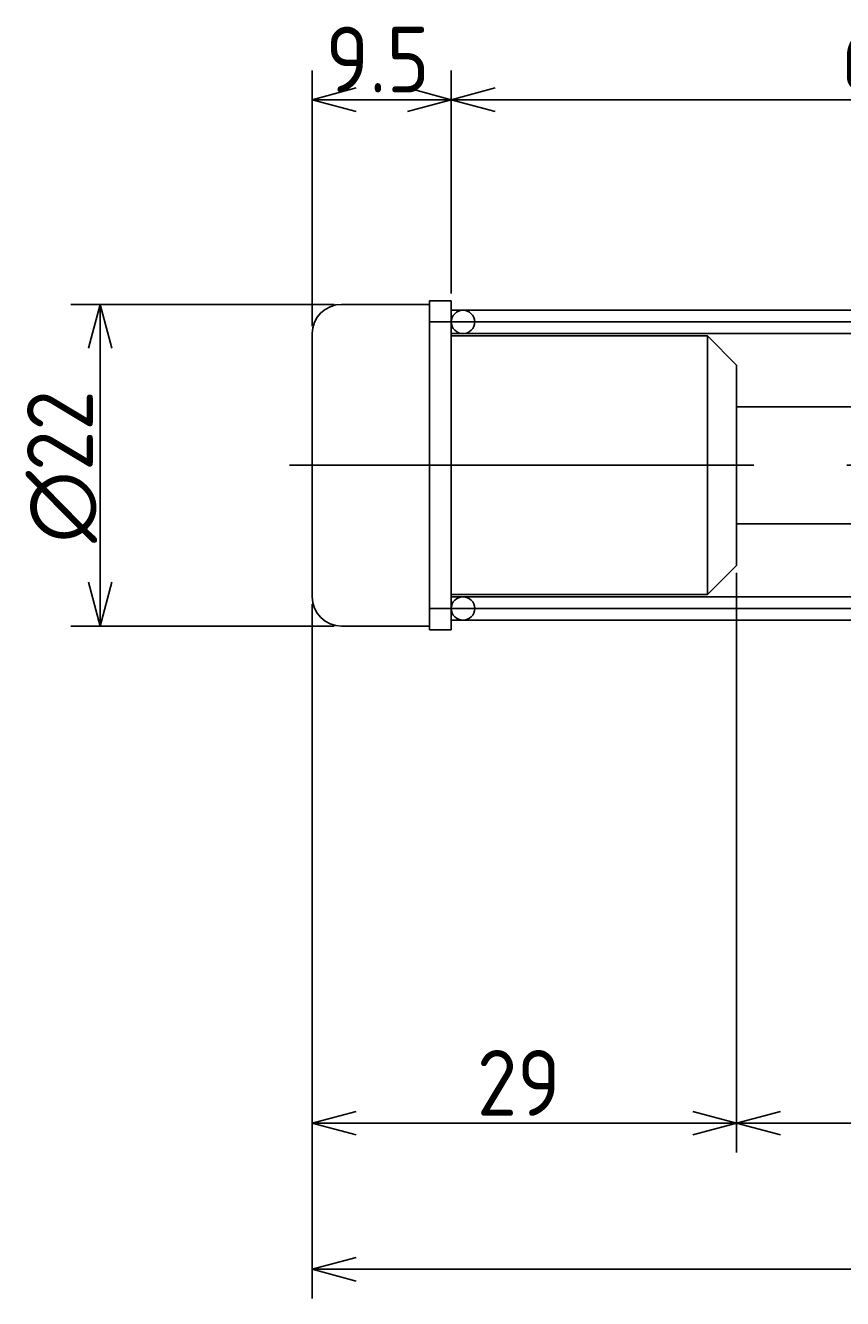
# Model space of a CAD drawing. Extents: x 40 to 383, y 128 to 215.
# Tile 2 of 7: x 160 to 216, y 128 to 215. Entities that reach past the tile are written whole.
import ezdxf

# ---------------------------------------------------------------- set-up
doc = ezdxf.new("R2010")
doc.units = 0
doc.linetypes.add('CENTER', pattern=[50.8, 31.75, -6.35, 6.35, -6.35])
doc.linetypes.add('PHANTOM', pattern=[63.5, 31.75, -6.35, 6.35, -6.35, 6.35, -6.35])
doc.layers.get('0').update_dxf_attribs({"linetype": 'CONTINUOUS'})
doc.layers.get('DEFPOINTS').update_dxf_attribs({"linetype": 'CONTINUOUS'})
for name, color, linetype in [('図形', 7, 'CONTINUOUS'), ('図枠', 7, 'CONTINUOUS'), ('寸法_文字', 3, 'CONTINUOUS')]:
    doc.layers.add(name, color=color, linetype=linetype)
doc.layers.get('0').off()
doc.styles.add('DIMENSION', font='isocp.shx', dxfattribs={"bigfont": 'bigfont.shx'})
doc.dimstyles.get("Standard").update_dxf_attribs({"dimtxt": 0.18, "dimasz": 0.18, "dimexe": 0.18, "dimexo": 0.0625, "dimgap": 0.09, "dimtad": 0, "dimtih": 1, "dimtoh": 1, "dimzin": 0, "dimcen": 0.09, "dimazin": 3, "dimtfac": 1, "dimtofl": 0, "dimtmove": 0, "dimatfit": 3})

# ---------------------------------------------------------------- blocks, each defined once
blk = doc.blocks.new('_OPEN30')
at = {"color": 0, "linetype": 'BYBLOCK'}
for p, q in [((-1, 0.268), (0, 0)), ((0, 0), (-1, -0.268)), ((0, 0), (-1, 0))]:
    blk.add_line(p, q, dxfattribs=at)
blk = doc.blocks.new('*U34')
at = {"layer": '寸法_文字', "color": 3, "style": 'DIMENSION'}
blk.add_text('∅22', height=4.5, rotation=90, dxfattribs=at).set_placement((164.5, 179.69))
blk = doc.blocks.new('*D4')
at = {"layer": 'DEFPOINTS', "color": 0}
for p in [(181.5, 196), (165, 174), (181.5, 174)]:
    blk.add_point(p, dxfattribs=at)
at = {"layer": '寸法_文字', "color": 3}
for p, q in [((181, 196), (163, 196)), ((165, 193), (165, 177)), ((181, 174), (163, 174))]:
    blk.add_line(p, q, dxfattribs=at)
at = {"layer": '図枠'}
blk.add_blockref('*U34', (0, 0), dxfattribs=at)
at = {"layer": '寸法_文字', "color": 3, "xscale": 3, "yscale": 3, "zscale": 3}
for p, rotation in [((165, 196), 90), ((165, 174), 270)]:
    blk.add_blockref('_OPEN30', p, dxfattribs=dict(at, rotation=rotation))
blk = doc.blocks.new('*U23')
at = {"layer": '寸法_文字', "color": 3, "style": 'DIMENSION'}
blk.add_text('40', height=4.5, dxfattribs=at).set_placement((225.123, 140.5))
blk = doc.blocks.new('*D8')
at = {"layer": 'DEFPOINTS', "color": 0}
for p in [(208.5, 178.15), (248.5, 177.65), (208.5, 140)]:
    blk.add_point(p, dxfattribs=at)
at = {"layer": '寸法_文字', "color": 3}
for p, q in [((208.5, 177.65), (208.5, 138)), ((248.5, 177.15), (248.5, 138)), ((245.5, 140), (211.5, 140))]:
    blk.add_line(p, q, dxfattribs=at)
at = {"layer": '図枠'}
blk.add_blockref('*U23', (0, 0), dxfattribs=at)
at = {"layer": '寸法_文字', "color": 3, "xscale": 3, "yscale": 3, "zscale": 3, "rotation": 180}
blk.add_blockref('_OPEN30', (208.5, 140), dxfattribs=at)
at = {"layer": '寸法_文字', "color": 3, "xscale": 3, "yscale": 3, "zscale": 3}
blk.add_blockref('_OPEN30', (248.5, 140), dxfattribs=at)
blk = doc.blocks.new('*U24')
at = {"layer": '寸法_文字', "color": 3, "style": 'DIMENSION'}
blk.add_text('29', height=4.5, dxfattribs=at).set_placement((190.746, 140.5))
blk = doc.blocks.new('*D9')
at = {"layer": 'DEFPOINTS', "color": 0}
for p in [(208.5, 178.15), (179.5, 176), (179.5, 140)]:
    blk.add_point(p, dxfattribs=at)
at = {"layer": '寸法_文字', "color": 3}
for p, q in [((208.5, 177.65), (208.5, 138)), ((179.5, 175.5), (179.5, 138)), ((205.5, 140), (182.5, 140))]:
    blk.add_line(p, q, dxfattribs=at)
at = {"layer": '図枠'}
blk.add_blockref('*U24', (0, 0), dxfattribs=at)
at = {"layer": '寸法_文字', "color": 3, "xscale": 3, "yscale": 3, "zscale": 3, "rotation": 180}
blk.add_blockref('_OPEN30', (179.5, 140), dxfattribs=at)
at = {"layer": '寸法_文字', "color": 3, "xscale": 3, "yscale": 3, "zscale": 3}
blk.add_blockref('_OPEN30', (208.5, 140), dxfattribs=at)
blk = doc.blocks.new('*U22')
at = {"layer": '寸法_文字', "color": 3, "style": 'DIMENSION'}
blk.add_text('(200.5)', height=4.5, dxfattribs=at).set_placement((270.975, 130.725))
blk = doc.blocks.new('*D10')
at = {"layer": 'DEFPOINTS', "color": 0}
for p in [(179.5, 176), (380, 173.5), (179.5, 130)]:
    blk.add_point(p, dxfattribs=at)
at = {"layer": '寸法_文字', "color": 3}
for p, q in [((179.5, 175.5), (179.5, 128)), ((380, 173), (380, 128)), ((377, 130), (182.5, 130))]:
    blk.add_line(p, q, dxfattribs=at)
at = {"layer": '図枠'}
blk.add_blockref('*U22', (0, 0), dxfattribs=at)
at = {"layer": '寸法_文字', "color": 3, "xscale": 3, "yscale": 3, "zscale": 3, "rotation": 180}
blk.add_blockref('_OPEN30', (179.5, 130), dxfattribs=at)
at = {"layer": '寸法_文字', "color": 3, "xscale": 3, "yscale": 3, "zscale": 3}
blk.add_blockref('_OPEN30', (380, 130), dxfattribs=at)
blk = doc.blocks.new('*U29')
at = {"layer": '寸法_文字', "color": 3, "style": 'DIMENSION'}
blk.add_text('9.5', height=4.5, dxfattribs=at).set_placement((180.409, 210.5))
blk = doc.blocks.new('*D11')
at = {"layer": 'DEFPOINTS', "color": 0}
for p in [(189, 210), (189, 196.25), (179.5, 194)]:
    blk.add_point(p, dxfattribs=at)
at = {"layer": '寸法_文字', "color": 3}
for p, q in [((179.5, 194.5), (179.5, 212)), ((189, 196.75), (189, 212)), ((182.5, 210), (186, 210))]:
    blk.add_line(p, q, dxfattribs=at)
at = {"layer": '図枠'}
blk.add_blockref('*U29', (0, 0), dxfattribs=at)
at = {"layer": '寸法_文字', "color": 3, "xscale": 3, "yscale": 3, "zscale": 3, "rotation": 180}
blk.add_blockref('_OPEN30', (179.5, 210), dxfattribs=at)
at = {"layer": '寸法_文字', "color": 3, "xscale": 3, "yscale": 3, "zscale": 3}
blk.add_blockref('_OPEN30', (189, 210), dxfattribs=at)
blk = doc.blocks.new('*U28')
at = {"layer": '寸法_文字', "color": 3, "style": 'DIMENSION'}
blk.add_text('64.5', height=4.5, dxfattribs=at).set_placement((215.666, 210.5))
blk = doc.blocks.new('*D12')
at = {"layer": 'DEFPOINTS', "color": 0}
for p in [(253.5, 210), (189, 196.25), (253.5, 196.25)]:
    blk.add_point(p, dxfattribs=at)
at = {"layer": '寸法_文字', "color": 3}
for p, q in [((189, 196.75), (189, 212)), ((253.5, 196.75), (253.5, 212)), ((192, 210), (250.5, 210))]:
    blk.add_line(p, q, dxfattribs=at)
at = {"layer": '図枠'}
blk.add_blockref('*U28', (0, 0), dxfattribs=at)
at = {"layer": '寸法_文字', "color": 3, "xscale": 3, "yscale": 3, "zscale": 3, "rotation": 180}
blk.add_blockref('_OPEN30', (189, 210), dxfattribs=at)
at = {"layer": '寸法_文字', "color": 3, "xscale": 3, "yscale": 3, "zscale": 3}
blk.add_blockref('_OPEN30', (253.5, 210), dxfattribs=at)

msp = doc.modelspace()

# ---------------------------------------------------------------- linework, layer by layer
at = {"layer": '図形'}
for p, q in [((181.5, 196), (187.5, 196)), ((187.5, 196.25), (187.5, 173.75)), ((187.5, 196.25), (189, 196.25)), ((189, 196.25), (189, 173.75)), ((179.5, 194), (179.5, 176)), ((189, 193.85), (206.5, 193.85)), ((206.5, 193.85), (206.5, 176.15)), ((208.5, 191.85), (206.5, 193.85)), ((208.5, 191.85), (208.5, 178.15)), ((248.5, 189), (208.5, 189)), ((248.5, 181), (208.5, 181)), ((208.5, 178.15), (206.5, 176.15)), ((189, 176.15), (206.5, 176.15)), ((181.5, 174), (187.5, 174)), ((187.5, 173.75), (189, 173.75))]:
    msp.add_line(p, q, dxfattribs=at)
at = {"layer": '図形', "color": 5, "linetype": 'PHANTOM'}
for p, q in [((189, 195.6), (253.5, 195.6)), ((189, 194), (253.5, 194)), ((189, 176), (253.5, 176)), ((189, 174.4), (253.5, 174.4))]:
    msp.add_line(p, q, dxfattribs=at)
at = {"layer": '図形', "color": 3, "linetype": 'CENTER'}
for p, q in [((187.5, 194.8), (256, 194.8)), ((177.935, 185), (383.198, 185)), ((187.5, 175.2), (256, 175.2))]:
    msp.add_line(p, q, dxfattribs=at)
at = {"layer": '図形'}
for centre in [(189.8, 194.8), (189.8, 175.2)]:
    msp.add_circle(centre, 0.8, dxfattribs=at)
for centre, start, end in [((181.5, 194), 90, 180), ((181.5, 176), 180, 270)]:
    msp.add_arc(centre, 2, start, end, dxfattribs=at)

# ---------------------------------------------------------------- dimensions: what is measured, and where the dimension line sits
at = {"layer": '寸法_文字'}
for base, p1, p2, picture, middle in [((189, 210), (179.5, 194), (189, 196.25), '*D11', (184.25, 210)), ((253.5, 210), (189, 196.25), (253.5, 196.25), '*D12', (221.25, 210)), ((179.5, 140), (208.5, 178.15), (179.5, 176), '*D9', (194, 140)), ((208.5, 140), (248.5, 177.65), (208.5, 178.15), '*D8', (228.5, 140))]:
    dim = msp.add_linear_dim(base=base, p1=p1, p2=p2, dimstyle='Standard', dxfattribs=at)
    dim.commit()
    dim.dimension.update_dxf_attribs({"geometry": picture, "text_midpoint": middle, "dimtype": 128})
dim = msp.add_linear_dim(base=(165, 174), p1=(181.5, 196), p2=(181.5, 174), angle=90, text='%%c<>', dimstyle='Standard', dxfattribs=at)
dim.commit()
dim.dimension.update_dxf_attribs({"geometry": '*D4', "text_midpoint": (165, 185), "dimtype": 128})
dim = msp.add_linear_dim(base=(179.5, 130), p1=(380, 173.5), p2=(179.5, 176), text='(<>)', dimstyle='Standard', dxfattribs=at)
dim.commit()
dim.dimension.update_dxf_attribs({"geometry": '*D10', "text_midpoint": (279.75, 130), "dimtype": 128})

doc.saveas('drawing.dxf')
